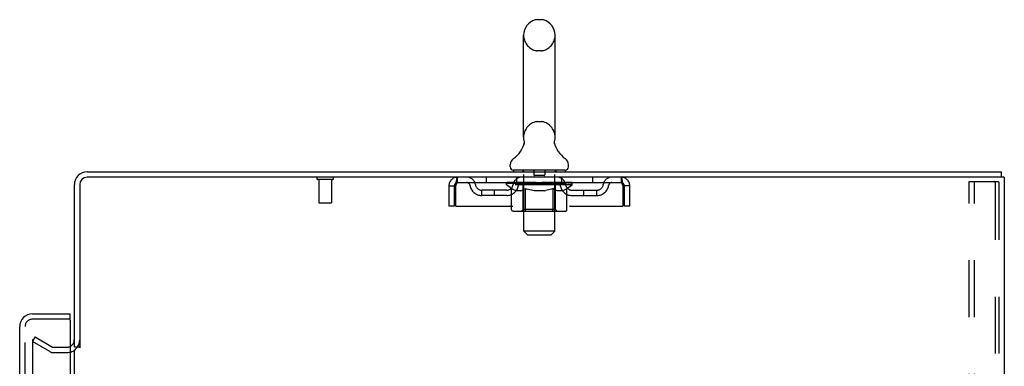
# Model space of a CAD drawing. Header units: inches. Extents: x 0 to 200, y 0 to 129.
# Tile 14 of 15: x 112.41 to 131.47, y 85.76 to 92.47. Entities that reach past the tile are written whole.
import ezdxf

# ---------------------------------------------------------------- set-up
doc = ezdxf.new("R2010")
doc.units = ezdxf.units.IN
doc.header["$LTSCALE"] = 11
doc.header["$MEASUREMENT"] = 0
doc.linetypes.add('HIDDEN', pattern=[0.2, 0.1, -0.1])
doc.layers.get('0').update_dxf_attribs({"linetype": 'CONTINUOUS'})
doc.layers.add('DEFAULT_2', color=8, linetype='HIDDEN')
doc.layers.add('DOOR_ASSEMBLY', color=7, linetype='CONTINUOUS')

msp = doc.modelspace()

# ---------------------------------------------------------------- linework, layer by layer
at = {"color": 7, "linetype": 'Continuous'}
for p, q in [((122.513, 92.466), (122.426, 92.466)), ((122.164, 90.191), (122.164, 92.166)), ((122.776, 90.191), (122.776, 92.166)), ((122.17, 90.048), (122.168, 90.043)), ((122.764, 90.102), (122.765, 90.107)), ((122.764, 90.097), (122.764, 90.102)), ((122.764, 90.092), (122.764, 90.097)), ((122.764, 90.087), (122.764, 90.092)), ((122.764, 90.082), (122.764, 90.087)), ((122.764, 90.077), (122.764, 90.082)), ((122.765, 90.072), (122.764, 90.077)), ((122.765, 90.107), (122.766, 90.112)), ((122.765, 90.067), (122.765, 90.072)), ((122.766, 90.063), (122.765, 90.068)), ((122.766, 90.112), (122.767, 90.117)), ((122.767, 90.058), (122.766, 90.063)), ((122.767, 90.117), (122.768, 90.121)), ((122.768, 90.054), (122.767, 90.058)), ((121.907, 89.62), (121.907, 89.659)), ((123.032, 89.62), (123.032, 89.659)), ((121.97, 89.551), (121.97, 89.521)), ((122.97, 89.551), (121.97, 89.551)), ((122.97, 89.551), (122.97, 89.521)), ((131.414, 89.417), (131.38, 89.417)), ((131.418, 89.417), (131.418, 89.521)), ((113.574, 86.125), (113.47, 86.125))]:
    msp.add_line(p, q, dxfattribs=at)
at = {"color": 3, "linetype": 'Continuous'}
for p, q in [((113.716, 89.521), (131.418, 89.521)), ((131.38, 89.417), (113.716, 89.417)), ((131.47, 89.417), (131.414, 89.417)), ((131.47, 89.417), (131.47, 9.625)), ((113.47, 86.125), (113.47, 89.274)), ((113.574, 89.274), (113.574, 86.114)), ((113.47, 12.969), (113.47, 86.073))]:
    msp.add_line(p, q, dxfattribs=at)
at = {"color": 7, "linetype": 'Continuous'}
msp.add_lwpolyline([(122.172, 90.121), (122.173, 90.117), (122.174, 90.112), (122.174, 90.107), (122.175, 90.102), (122.175, 90.097), (122.176, 90.092), (122.176, 90.088), (122.175, 90.083), (122.175, 90.078), (122.175, 90.073), (122.174, 90.068), (122.173, 90.063), (122.172, 90.058), (122.171, 90.053), (122.17, 90.048)], dxfattribs=at)
for centre, radius, start, end in [((122.47, 92.166), 0.306, 105.6303, 180), ((122.426, 92.323), 0.144, 90, 105.6303), ((122.513, 92.323), 0.144, 74.3697, 90), ((122.47, 92.166), 0.306, 0, 74.3697), ((122.47, 90.191), 0.306, 180, 193.2053), ((122.47, 90.191), 0.306, 346.7947, 360), ((121.672, 90.208), 0.523, 304.6624, 347.2389), ((123.268, 90.208), 0.523, 192.7611, 235.3376), ((122.051, 89.659), 0.144, 124.6624, 180), ((122.888, 89.659), 0.144, 360, 55.3376), ((121.976, 89.62), 0.069, 180, 265), ((122.963, 89.62), 0.069, 275, 360)]:
    msp.add_arc(centre, radius, start, end, dxfattribs=at)
at = {"color": 3, "linetype": 'Continuous'}
for centre, radius, start, end in [((113.716, 89.274), 0.246, 90, 180), ((113.716, 89.274), 0.142, 90, 180), ((113.327, 86.267), 0.142, 296.4703, 360)]:
    msp.add_arc(centre, radius, start, end, dxfattribs=at)
at = {"layer": 'DEFAULT_2', "color": 8, "linetype": 'HIDDEN'}
for p, q in [((122.513, 91.866), (122.426, 91.866)), ((122.513, 90.491), (122.426, 90.491)), ((120.887, 89.313), (120.887, 89.417)), ((121.438, 89.417), (121.438, 89.313)), ((122.032, 89.313), (122.032, 89.417)), ((122.15, 89.551), (122.15, 89.521)), ((122.17, 88.37), (122.17, 89.521)), ((122.365, 89.541), (122.365, 89.461)), ((122.565, 89.451), (122.375, 89.451)), ((122.575, 89.541), (122.575, 89.461)), ((122.77, 88.37), (122.77, 89.521)), ((122.79, 89.551), (122.79, 89.521)), ((122.907, 89.313), (122.907, 89.417)), ((123.501, 89.417), (123.501, 89.313)), ((124.053, 89.417), (124.053, 89.313)), ((118.466, 89.374), (118.182, 89.374)), ((118.2, 89.374), (118.2, 88.927)), ((118.448, 89.374), (118.448, 88.927)), ((120.72, 89.25), (120.72, 88.854)), ((120.72, 89.25), (120.824, 89.25)), ((120.824, 89.25), (120.824, 88.854)), ((120.854, 88.854), (120.854, 89.25)), ((120.887, 89.313), (124.053, 89.313)), ((121.836, 89.266), (121.836, 89.306)), ((121.836, 89.306), (122.143, 89.306)), ((121.933, 89.198), (121.836, 89.266)), ((123.103, 89.266), (121.836, 89.266)), ((121.838, 89.306), (121.838, 89.311)), ((121.958, 89.309), (121.838, 89.311)), ((121.846, 89.306), (121.846, 89.313)), ((121.855, 89.303), (121.855, 89.306)), ((121.855, 89.303), (123.085, 89.303)), ((121.864, 89.303), (121.864, 89.306)), ((121.865, 89.303), (121.865, 89.306)), ((121.875, 89.306), (121.875, 89.313)), ((121.891, 89.303), (121.891, 89.306)), ((121.893, 89.303), (121.893, 89.306)), ((121.921, 89.306), (121.921, 89.313)), ((121.933, 88.792), (121.933, 89.198)), ((121.933, 89.198), (121.948, 89.188)), ((121.936, 89.303), (121.936, 89.306)), ((121.938, 89.303), (121.938, 89.306)), ((121.958, 89.306), (121.958, 89.309)), ((121.985, 89.306), (121.985, 89.313)), ((121.986, 89.303), (121.986, 89.306)), ((121.987, 89.303), (121.987, 89.306)), ((121.99, 89.303), (121.99, 89.306)), ((121.997, 89.303), (121.997, 89.306)), ((121.997, 89.303), (121.997, 89.306)), ((122, 89.303), (122, 89.306)), ((122.004, 89.303), (122.004, 89.307)), ((122.008, 89.303), (122.008, 89.306)), ((122.022, 89.303), (122.022, 89.306)), ((122.04, 89.303), (122.04, 89.306)), ((122.041, 89.303), (122.041, 89.309)), ((122.061, 89.303), (122.061, 89.306)), ((122.061, 89.303), (122.061, 89.306)), ((122.063, 89.306), (122.063, 89.313)), ((122.072, 89.303), (122.072, 89.306)), ((122.076, 89.303), (122.076, 89.306)), ((122.086, 89.303), (122.086, 89.306)), ((122.097, 89.303), (122.097, 89.31)), ((122.113, 89.303), (122.113, 89.306)), ((122.116, 89.303), (122.116, 89.306)), ((122.143, 89.303), (122.143, 89.306)), ((122.21, 89.306), (122.148, 89.306)), ((122.153, 89.306), (122.153, 89.313)), ((122.157, 88.794), (122.157, 89.263)), ((122.16, 89.303), (122.16, 89.306)), ((122.165, 89.303), (122.165, 89.306)), ((122.171, 89.303), (122.171, 89.311)), ((122.175, 89.303), (122.175, 89.306)), ((122.186, 89.303), (122.186, 89.306)), ((122.201, 89.198), (122.186, 89.188)), ((122.201, 88.792), (122.201, 89.198)), ((122.201, 89.198), (122.23, 89.188)), ((122.21, 89.303), (122.21, 89.306)), ((122.285, 89.306), (122.226, 89.306)), ((122.246, 89.303), (122.246, 89.306)), ((122.253, 89.306), (122.253, 89.313)), ((122.257, 89.303), (122.257, 89.306)), ((122.259, 89.303), (122.259, 89.312)), ((122.262, 89.303), (122.262, 89.306)), ((122.269, 89.303), (122.269, 89.306)), ((122.285, 89.303), (122.285, 89.306)), ((122.365, 89.306), (122.311, 89.306)), ((122.324, 89.303), (122.324, 89.306)), ((122.355, 89.306), (122.47, 89.313)), ((122.36, 89.306), (122.36, 89.313)), ((122.36, 89.306), (122.36, 89.313)), ((122.36, 89.313), (122.36, 89.313)), ((122.36, 89.303), (122.36, 89.306)), ((122.364, 89.303), (122.364, 89.306)), ((122.365, 89.303), (122.365, 89.306)), ((122.366, 89.303), (122.366, 89.306)), ((122.449, 89.306), (122.401, 89.306)), ((122.406, 89.303), (122.406, 89.306)), ((122.449, 89.303), (122.449, 89.306)), ((122.467, 89.306), (122.467, 89.306)), ((122.467, 89.303), (122.467, 89.306)), ((122.467, 89.303), (122.467, 89.306)), ((122.47, 89.306), (122.47, 89.313)), ((122.47, 89.313), (122.584, 89.306)), ((122.472, 89.303), (122.472, 89.306)), ((122.472, 89.303), (122.472, 89.306)), ((122.472, 89.306), (122.472, 89.306)), ((122.491, 89.303), (122.491, 89.306)), ((122.491, 89.306), (122.539, 89.306)), ((122.533, 89.303), (122.533, 89.306)), ((122.574, 89.303), (122.574, 89.306)), ((122.574, 89.303), (122.574, 89.306)), ((122.574, 89.306), (122.629, 89.306)), ((122.575, 89.303), (122.575, 89.306)), ((122.579, 89.306), (122.579, 89.313)), ((122.579, 89.313), (122.58, 89.313)), ((122.579, 89.303), (122.579, 89.306)), ((122.58, 89.306), (122.58, 89.313)), ((122.616, 89.303), (122.616, 89.306)), ((122.655, 89.303), (122.655, 89.306)), ((122.655, 89.306), (122.714, 89.306)), ((122.67, 89.303), (122.67, 89.306)), ((122.678, 89.303), (122.678, 89.306)), ((122.68, 89.303), (122.68, 89.312)), ((122.683, 89.303), (122.683, 89.306)), ((122.686, 89.306), (122.686, 89.313)), ((122.694, 89.303), (122.694, 89.306)), ((122.736, 89.197), (122.707, 89.187)), ((122.73, 89.303), (122.73, 89.306)), ((122.73, 89.306), (122.792, 89.306)), ((122.736, 88.792), (122.736, 89.197)), ((122.736, 89.197), (122.75, 89.187)), ((122.754, 89.303), (122.754, 89.306)), ((122.765, 89.303), (122.765, 89.306)), ((122.769, 89.303), (122.769, 89.311)), ((122.775, 89.303), (122.775, 89.306)), ((122.78, 89.303), (122.78, 89.306)), ((122.782, 88.794), (122.782, 89.263)), ((122.786, 89.306), (122.786, 89.313)), ((122.797, 89.303), (122.797, 89.306)), ((122.797, 89.306), (122.998, 89.306)), ((122.824, 89.303), (122.824, 89.306)), ((122.827, 89.303), (122.827, 89.306)), ((122.842, 89.303), (122.842, 89.31)), ((122.854, 89.303), (122.854, 89.306)), ((122.863, 89.303), (122.863, 89.306)), ((122.867, 89.303), (122.867, 89.306)), ((122.877, 89.306), (122.877, 89.313)), ((122.878, 89.303), (122.878, 89.306)), ((122.878, 89.303), (122.878, 89.306)), ((122.899, 89.303), (122.899, 89.309)), ((122.899, 89.303), (122.899, 89.306)), ((122.917, 89.303), (122.917, 89.306)), ((122.931, 89.303), (122.931, 89.306)), ((122.936, 89.303), (122.936, 89.307)), ((122.939, 89.303), (122.939, 89.306)), ((122.943, 89.303), (122.943, 89.306)), ((122.943, 89.303), (122.943, 89.306)), ((122.95, 89.303), (122.95, 89.306)), ((122.953, 89.303), (122.953, 89.306)), ((122.953, 89.303), (122.953, 89.306)), ((122.955, 89.306), (122.955, 89.313)), ((123.004, 89.197), (122.99, 89.187)), ((123.001, 89.303), (123.001, 89.306)), ((123.004, 89.303), (123.004, 89.306)), ((123.004, 89.197), (123.103, 89.266)), ((123.004, 88.792), (123.004, 89.197)), ((123.018, 89.306), (123.018, 89.313)), ((123.047, 89.303), (123.047, 89.306)), ((123.049, 89.303), (123.049, 89.306)), ((123.065, 89.306), (123.065, 89.313)), ((123.075, 89.303), (123.075, 89.306)), ((123.076, 89.303), (123.076, 89.306)), ((123.085, 89.303), (123.085, 89.306)), ((123.093, 89.306), (123.093, 89.313)), ((123.103, 89.266), (123.103, 89.313)), ((124.086, 89.25), (124.086, 88.854)), ((124.116, 88.854), (124.116, 89.25)), ((124.22, 89.25), (124.116, 89.25)), ((124.22, 88.854), (124.22, 89.25)), ((130.79, 9.708), (130.79, 89.333)), ((130.79, 89.333), (131.271, 89.333)), ((130.894, 9.708), (130.894, 89.333)), ((131.271, 89.333), (131.345, 89.333)), ((131.292, 89.303), (131.292, 9.738)), ((131.366, 89.303), (131.366, 9.738)), ((121.355, 89.062), (121.355, 89.166)), ((121.838, 89.166), (121.355, 89.166)), ((121.838, 89.062), (121.355, 89.062)), ((121.605, 89.062), (121.605, 89.166)), ((121.963, 89.179), (121.948, 89.188)), ((121.978, 89.171), (121.963, 89.179)), ((121.992, 89.165), (121.977, 89.172)), ((122.006, 89.159), (121.992, 89.165)), ((122.02, 89.155), (122.006, 89.159)), ((122.114, 89.155), (122.02, 89.155)), ((122.114, 89.155), (122.129, 89.159)), ((122.143, 89.165), (122.128, 89.159)), ((122.157, 89.171), (122.143, 89.165)), ((122.172, 89.179), (122.157, 89.171)), ((122.186, 89.188), (122.171, 89.179)), ((122.259, 89.179), (122.23, 89.188)), ((122.287, 89.171), (122.258, 89.179)), ((122.315, 89.165), (122.287, 89.172)), ((122.343, 89.159), (122.315, 89.165)), ((122.371, 89.155), (122.343, 89.159)), ((122.569, 89.155), (122.371, 89.155)), ((122.569, 89.155), (122.596, 89.159)), ((122.624, 89.165), (122.596, 89.159)), ((122.652, 89.171), (122.623, 89.165)), ((122.679, 89.179), (122.651, 89.171)), ((122.708, 89.187), (122.679, 89.179)), ((122.764, 89.179), (122.75, 89.188)), ((122.778, 89.171), (122.764, 89.179)), ((122.791, 89.165), (122.778, 89.171)), ((122.805, 89.159), (122.791, 89.165)), ((122.818, 89.155), (122.805, 89.159)), ((122.922, 89.155), (122.818, 89.155)), ((122.922, 89.155), (122.936, 89.159)), ((122.949, 89.165), (122.935, 89.159)), ((122.962, 89.171), (122.949, 89.165)), ((122.976, 89.179), (122.962, 89.171)), ((122.99, 89.187), (122.976, 89.179)), ((123.101, 89.166), (123.584, 89.166)), ((123.101, 89.062), (123.584, 89.062)), ((123.334, 89.062), (123.334, 89.166)), ((123.584, 89.062), (123.584, 89.166)), ((118.438, 88.917), (118.21, 88.917)), ((120.824, 88.854), (120.72, 88.854)), ((120.854, 88.854), (124.086, 88.854)), ((124.22, 88.854), (124.116, 88.854)), ((122.961, 88.755), (121.976, 88.755)), ((122.157, 88.794), (122.117, 88.755)), ((122.782, 88.794), (122.157, 88.794)), ((122.715, 88.755), (122.717, 88.755)), ((122.722, 88.757), (122.725, 88.759)), ((122.725, 88.759), (122.727, 88.761)), ((122.782, 88.794), (122.822, 88.755)), ((122.239, 88.301), (122.17, 88.37)), ((122.77, 88.37), (122.17, 88.37)), ((122.239, 88.301), (122.701, 88.301)), ((122.701, 88.301), (122.77, 88.37)), ((112.709, 86.325), (112.657, 86.235)), ((112.657, 86.255), (112.657, 12.786)), ((112.997, 86.039), (112.657, 86.235)), ((112.709, 86.325), (113.049, 86.129)), ((113.065, 86.125), (113.327, 86.125)), ((113.065, 86.021), (113.327, 86.021))]:
    msp.add_line(p, q, dxfattribs=at)
for points in [[(120.854, 89.25), (120.856, 89.269), (120.858, 89.287), (120.861, 89.305), (120.863, 89.322), (120.866, 89.339), (120.868, 89.354), (120.87, 89.368), (120.873, 89.38), (120.875, 89.391), (120.877, 89.4), (120.88, 89.407), (120.882, 89.413), (120.884, 89.416), (120.887, 89.417)], [(124.053, 89.417), (124.055, 89.416), (124.057, 89.413), (124.06, 89.407), (124.062, 89.4), (124.065, 89.391), (124.067, 89.38), (124.069, 89.368), (124.072, 89.354), (124.074, 89.339), (124.076, 89.322), (124.079, 89.305), (124.081, 89.287), (124.083, 89.269), (124.086, 89.25)], [(120.854, 89.25), (120.856, 89.257), (120.858, 89.264), (120.861, 89.271), (120.863, 89.277), (120.866, 89.283), (120.868, 89.289), (120.87, 89.294), (120.873, 89.299), (120.875, 89.303), (120.877, 89.307), (120.88, 89.309), (120.882, 89.311), (120.884, 89.312), (120.887, 89.313)], [(124.053, 89.313), (124.055, 89.312), (124.057, 89.311), (124.06, 89.309), (124.062, 89.307), (124.065, 89.303), (124.067, 89.299), (124.069, 89.294), (124.072, 89.289), (124.074, 89.283), (124.076, 89.277), (124.079, 89.271), (124.081, 89.264), (124.083, 89.257), (124.086, 89.25)], [(131.286, 89.325), (131.282, 89.329), (131.277, 89.332), (131.271, 89.333)], [(131.286, 89.325), (131.289, 89.318), (131.291, 89.311), (131.292, 89.303)], [(131.359, 89.325), (131.355, 89.329), (131.35, 89.332), (131.345, 89.333)], [(131.359, 89.325), (131.363, 89.318), (131.365, 89.311), (131.366, 89.303)], [(121.976, 88.755), (121.971, 88.755), (121.966, 88.756), (121.961, 88.757), (121.956, 88.759), (121.951, 88.761), (121.947, 88.764), (121.943, 88.768), (121.94, 88.772), (121.937, 88.776), (121.935, 88.781), (121.934, 88.786), (121.933, 88.792)], [(122.222, 88.755), (122.22, 88.755), (122.217, 88.756), (122.215, 88.757), (122.212, 88.759), (122.21, 88.761), (122.208, 88.764), (122.206, 88.768), (122.204, 88.772), (122.203, 88.776), (122.202, 88.781), (122.201, 88.786), (122.201, 88.792)], [(122.717, 88.755), (122.72, 88.756), (122.722, 88.757)], [(122.727, 88.761), (122.729, 88.764), (122.731, 88.768), (122.733, 88.772), (122.734, 88.776)], [(122.729, 88.764), (122.731, 88.768), (122.733, 88.772)], [(122.734, 88.776), (122.735, 88.781), (122.736, 88.786), (122.736, 88.792)], [(122.735, 88.781), (122.736, 88.786), (122.736, 88.792)], [(122.961, 88.755), (122.966, 88.755), (122.971, 88.756), (122.976, 88.757), (122.981, 88.759), (122.986, 88.761), (122.99, 88.764), (122.994, 88.768), (122.997, 88.772), (123, 88.776), (123.002, 88.781), (123.003, 88.786), (123.004, 88.792)], [(112.675, 86.275), (112.673, 86.275), (112.671, 86.275), (112.669, 86.274), (112.667, 86.273), (112.665, 86.272), (112.664, 86.271), (112.662, 86.27), (112.661, 86.268), (112.66, 86.266), (112.659, 86.264), (112.658, 86.262), (112.658, 86.26), (112.657, 86.258), (112.657, 86.255)], [(112.682, 86.273), (112.68, 86.274), (112.679, 86.275), (112.677, 86.275), (112.675, 86.275), (112.675, 86.275)]]:
    msp.add_lwpolyline(points, dxfattribs=at)
for centre, radius, start, end in [((122.47, 92.166), 0.306, 180, 254.3697), ((122.47, 92.166), 0.306, 285.6303, 360), ((122.426, 92.01), 0.144, 254.3697, 270), ((122.513, 92.01), 0.144, 270, 285.6303), ((122.47, 90.191), 0.306, 105.6303, 180), ((122.426, 90.348), 0.144, 90, 105.6303), ((122.513, 90.348), 0.144, 74.3697, 90), ((122.47, 90.191), 0.306, 0, 74.3697), ((118.182, 89.395), 0.0215, 90, 270), ((118.466, 89.395), 0.0215, 270, 90), ((120.887, 89.25), 0.167, 90, 180), ((121.066, 89.25), 0.167, 8.0716, 90), ((122.127, 89.25), 0.167, 90, 171.9284), ((121.976, 89.62), 0.069, 265, 270), ((122.14, 89.521), 0.03, 0, 90), ((122.355, 89.541), 0.01, 0, 90), ((122.375, 89.461), 0.01, 180, 270), ((122.565, 89.461), 0.01, 270, 360), ((122.585, 89.541), 0.01, 90, 180), ((122.8, 89.521), 0.03, 90, 180), ((122.812, 89.25), 0.167, 8.0716, 90), ((122.963, 89.62), 0.069, 270, 275), ((123.873, 89.25), 0.167, 90, 171.9284), ((124.053, 89.25), 0.167, 0, 90), ((120.887, 89.25), 0.063, 90, 180), ((121.066, 89.25), 0.0625, 7.9863, 90), ((121.355, 89.291), 0.229, 187.9863, 270), ((121.355, 89.291), 0.125, 188.0716, 270), ((121.838, 89.291), 0.125, 270, 351.9284), ((121.838, 89.291), 0.229, 270, 352.0137), ((122.127, 89.25), 0.0625, 90, 172.0137), ((122.117, 89.263), 0.0398, 0, 90), ((122.822, 89.263), 0.0398, 90, 180), ((122.813, 89.25), 0.0625, 7.9863, 90), ((123.101, 89.291), 0.229, 187.9863, 270), ((123.101, 89.291), 0.125, 188.0716, 270), ((123.584, 89.291), 0.125, 270, 351.9284), ((123.584, 89.291), 0.229, 270, 352.0137), ((123.873, 89.25), 0.0625, 90, 172.0137), ((124.053, 89.25), 0.063, 0, 90), ((118.21, 88.927), 0.01, 180, 270), ((118.438, 88.927), 0.01, 270, 360), ((113.327, 86.267), 0.246, 270, 360), ((113.065, 86.158), 0.137, 240, 270), ((113.065, 86.158), 0.033, 240, 270), ((113.327, 86.267), 0.142, 270, 296.4703)]:
    msp.add_arc(centre, radius, start, end, dxfattribs=at)
for centre, major_axis, ratio, start_param, end_param in [((122.47, 89.313), (0.633, 0.007), 0.05963, 9.249616, 9.431313), ((122.47, 89.313), (0.633, 0), 0.060556, -3.083241, -2.96706), ((121.792, 89.301), (0.198, 0.002), 0.05963, 0.25549, 1.295341), ((122.47, 89.313), (0.633, 0.013), 0.05688, 2.791345, 2.965878), ((121.861, 89.301), (0.198, -0.002), 0.05963, 0.605815, 1.645666), ((122.47, 89.313), (0.633, -0.007), 0.05963, -2.96643, -2.791898), ((121.792, 89.294), (0.198, 0.004), 0.05688, 1.20151, 1.294789), ((121.861, 89.294), (0.198, 0), 0.060556, 1.551758, 1.645036), ((121.862, 89.296), (0.164, 0.002), 0.05963, 1.065228, 1.614276), ((121.817, 89.294), (0.198, 0.002), 0.05963, 1.170259, 1.376596), ((121.842, 89.296), (0.164, 0.003), 0.05688, 0.890143, 1.43919), ((121.9, 89.296), (0.164, 0), 0.060556, 1.240391, 1.789438), ((121.789, 89.301), (0.198, 0.004), 0.05688, 0.080405, 1.120256), ((122.47, 89.313), (0.633, 0.019), 0.052395, 2.616403, 2.790936), ((121.923, 89.301), (0.198, -0.004), 0.05688, 0.7809, 1.820751), ((122.47, 89.313), (0.633, -0.013), 0.05688, -2.791345, -2.616812), ((121.789, 89.294), (0.198, 0.006), 0.052395, 1.026568, 1.119847), ((121.923, 89.294), (0.198, -0.002), 0.05963, 1.72692, 1.820198), ((121.842, 89.296), (0.164, 0.005), 0.052395, 0.715201, 1.264248), ((121.956, 89.296), (0.164, -0.002), 0.05963, 1.415553, 1.9646), ((122.47, 89.313), (0.633, 0.025), 0.046319, 2.441654, 2.616187), ((122.003, 89.301), (0.198, -0.006), 0.052395, 0.955842, 1.995693), ((121.806, 89.301), (0.198, 0.006), 0.052395, -0.094537, 0.945314), ((122.47, 89.313), (0.633, -0.019), 0.052395, -2.616403, -2.44187), ((121.806, 89.294), (0.198, 0.008), 0.046319, 0.851819, 0.945098), ((122.003, 89.294), (0.198, -0.004), 0.05688, 1.902006, 1.995284), ((121.86, 89.296), (0.164, 0.006), 0.046319, 0.540452, 1.089499), ((122.027, 89.296), (0.164, -0.003), 0.05688, 1.590638, 2.139686), ((121.817, 89.301), (0.198, 0), 0.060556, 0.430652, 0.777569), ((122.47, 89.313), (0.633, 0.029), 0.038841, 2.267123, 2.441656), ((122.096, 89.301), (0.198, -0.008), 0.046319, 1.130591, 2.170442), ((121.843, 89.301), (0.198, 0.008), 0.046319, -0.269286, 0.770565), ((122.47, 89.313), (0.633, -0.025), 0.046319, -2.441654, -2.267121), ((121.843, 89.294), (0.198, 0.009), 0.038841, 0.677289, 0.770567), ((122.096, 89.294), (0.198, -0.006), 0.052395, 2.076947, 2.170226), ((121.897, 89.296), (0.164, 0.008), 0.038841, 0.365921, 0.914969), ((122.111, 89.296), (0.164, -0.005), 0.052395, 1.76558, 2.314627), ((122.47, 89.313), (0.633, 0.033), 0.030195, 2.09281, 2.267343), ((122.201, 89.301), (0.198, -0.009), 0.038841, 1.305122, 2.344973), ((121.899, 89.301), (0.198, 0.009), 0.038841, -0.443817, 0.596034), ((122.47, 89.313), (0.633, -0.029), 0.038841, -2.267123, -2.092591), ((121.899, 89.294), (0.198, 0.01), 0.030195, 0.502975, 0.596254), ((122.201, 89.294), (0.198, -0.008), 0.046319, 2.251696, 2.344975), ((121.951, 89.296), (0.164, 0.009), 0.030195, 0.191608, 0.740655), ((122.207, 89.296), (0.164, -0.006), 0.046319, 1.940329, 2.489376), ((121.972, 89.301), (0.198, 0.01), 0.030195, -0.61813, 0.421721), ((122.47, 89.313), (0.633, 0.036), 0.020645, 1.918687, 2.09322), ((122.314, 89.301), (0.198, -0.01), 0.030195, 1.479435, 2.519286), ((122.47, 89.313), (0.633, -0.033), 0.030195, -2.09281, -1.918277), ((121.972, 89.294), (0.198, 0.011), 0.020645, 0.328852, 0.422131), ((122.314, 89.294), (0.198, -0.009), 0.038841, 2.426227, 2.519505), ((122.021, 89.296), (0.164, 0.009), 0.020645, 0.017485, 0.566532), ((122.31, 89.296), (0.164, -0.008), 0.038841, 2.11486, 2.663907), ((122.061, 89.301), (0.198, 0.011), 0.020645, -0.792253, 0.247598), ((122.47, 89.313), (0.633, 0.038), 0.010478, 1.744704, 1.919237), ((122.432, 89.301), (0.198, -0.011), 0.020645, 1.653558, 2.693409), ((122.47, 89.313), (0.633, -0.036), 0.020645, -1.918687, -1.744154), ((122.061, 89.294), (0.198, 0.012), 0.010478, 0.154869, 0.248148), ((122.432, 89.294), (0.198, -0.01), 0.030195, 2.60054, 2.693819), ((122.105, 89.296), (0.164, 0.01), 0.010478, 6.126688, 6.675735), ((122.419, 89.296), (0.164, -0.009), 0.030195, 2.289173, 2.83822), ((122.162, 89.301), (0.198, 0.012), 0.010478, -0.966236, -0.000846), ((122.55, 89.301), (0.198, -0.012), 0.010478, 1.827541, 2.867392), ((122.47, 89.313), (0.633, -0.038), 0.010478, -1.744704, -1.570171), ((122.55, 89.294), (0.198, -0.011), 0.020645, 2.774664, 2.867942), ((122.528, 89.296), (0.164, -0.009), 0.020645, 2.463296, 3.012344), ((122.389, 89.301), (0.198, 0.012), 0.010478, 0.274201, 1.314052), ((122.303, 89.296), (0.164, 0.01), 0.010478, -0.000483, 0.504314), ((122.273, 89.294), (0.198, 0.012), 0.010478, 0.099668, 0.192946), ((122.47, 89.313), (0.633, 0.038), 0.010478, -1.571421, -1.396888), ((122.667, 89.294), (0.198, -0.012), 0.010478, 2.948646, 3.041925), ((122.637, 89.296), (0.164, -0.01), 0.010478, 2.637279, 3.142076), ((122.508, 89.301), (0.198, 0.011), 0.020645, 0.448184, 1.488034), ((122.411, 89.296), (0.164, 0.009), 0.020645, 0.129249, 0.678296), ((122.389, 89.294), (0.198, 0.011), 0.020645, 0.273651, 0.366929), ((122.777, 89.301), (0.198, -0.012), 0.010478, -3.140747, -2.175357), ((122.47, 89.313), (0.633, 0.036), 0.020645, -1.397439, -1.222906), ((122.47, 89.313), (0.633, -0.038), 0.010478, 1.222355, 1.396888), ((122.626, 89.301), (0.198, 0.01), 0.030195, 0.622307, 1.662158), ((122.521, 89.296), (0.164, 0.009), 0.030195, 0.303372, 0.852419), ((122.834, 89.296), (0.164, -0.01), 0.010478, 2.749043, 3.29809), ((122.878, 89.301), (0.198, -0.011), 0.020645, 2.893995, 3.933846), ((122.508, 89.294), (0.198, 0.01), 0.030195, 0.447774, 0.541052), ((122.878, 89.294), (0.198, -0.012), 0.010478, 2.893445, 2.986723), ((122.47, 89.313), (0.633, 0.033), 0.030195, -1.223315, -1.048783), ((122.47, 89.313), (0.633, -0.036), 0.020645, 1.048373, 1.222906), ((122.738, 89.301), (0.198, 0.009), 0.038841, 0.79662, 1.836471), ((122.629, 89.296), (0.164, 0.008), 0.038841, 0.477686, 1.026733), ((122.918, 89.296), (0.164, -0.009), 0.020645, 2.57506, 3.124108), ((122.967, 89.301), (0.198, -0.01), 0.030195, 2.719872, 3.759723), ((122.843, 89.301), (0.198, 0.008), 0.046319, 0.971151, 2.011002), ((122.626, 89.294), (0.198, 0.009), 0.038841, 0.622087, 0.715366), ((122.967, 89.294), (0.198, -0.011), 0.020645, 2.719462, 2.812741), ((122.47, 89.313), (0.633, 0.029), 0.038841, -1.049002, -0.874469), ((122.47, 89.313), (0.633, -0.033), 0.030195, 0.87425, 1.048783), ((122.733, 89.296), (0.164, 0.006), 0.046319, 0.652216, 1.201263), ((122.937, 89.301), (0.198, 0.006), 0.052395, 1.1459, 2.185751), ((122.988, 89.296), (0.164, -0.009), 0.030195, 2.400937, 2.949985), ((123.041, 89.301), (0.198, -0.009), 0.038841, 2.545558, 3.585409), ((122.828, 89.296), (0.164, 0.005), 0.052395, 0.826965, 1.376012), ((122.738, 89.294), (0.198, 0.008), 0.046319, 0.796618, 0.889896), ((123.041, 89.294), (0.198, -0.01), 0.030195, 2.545339, 2.638617), ((123.016, 89.301), (0.198, 0.004), 0.05688, 1.320842, 2.360692), ((122.47, 89.313), (0.633, 0.025), 0.046319, -0.874471, -0.699939), ((122.47, 89.313), (0.633, -0.029), 0.038841, 0.699936, 0.874469), ((123.097, 89.301), (0.198, -0.008), 0.046319, 2.371028, 3.410879), ((123.043, 89.296), (0.164, -0.008), 0.038841, 2.226624, 2.775671), ((123.079, 89.301), (0.198, 0.002), 0.05963, 1.495927, 2.535778), ((122.913, 89.296), (0.164, 0.003), 0.05688, 1.001907, 1.550954), ((123.134, 89.301), (0.198, -0.006), 0.052395, 2.196279, 3.23613), ((123.079, 89.296), (0.164, -0.006), 0.046319, 2.052093, 2.601141), ((122.843, 89.294), (0.198, 0.006), 0.052395, 0.971367, 1.064645), ((123.123, 89.301), (0.198, 0), 0.060556, 1.671089, 2.71094), ((123.097, 89.294), (0.198, -0.009), 0.038841, 2.371026, 2.464304), ((123.151, 89.301), (0.198, -0.004), 0.05688, 2.021337, 3.061188), ((122.47, 89.313), (0.633, 0.019), 0.052395, -0.699723, -0.52519), ((122.47, 89.313), (0.633, -0.025), 0.046319, 0.525406, 0.699939), ((123.147, 89.301), (0.198, -0.002), 0.05963, 1.846251, 2.886102), ((122.984, 89.296), (0.164, 0.002), 0.05963, 1.176993, 1.72604), ((123.098, 89.296), (0.164, -0.005), 0.052395, 1.877344, 2.426392), ((123.039, 89.296), (0.164, 0), 0.060556, 1.352155, 1.901202), ((123.097, 89.296), (0.164, -0.003), 0.05688, 1.702402, 2.25145), ((123.077, 89.296), (0.164, -0.002), 0.05963, 1.527317, 2.076364), ((122.937, 89.294), (0.198, 0.004), 0.05688, 1.146309, 1.239587), ((123.134, 89.294), (0.198, -0.008), 0.046319, 2.196495, 2.289773), ((122.47, 89.313), (0.633, 0.013), 0.05688, -0.524781, -0.350248), ((122.47, 89.313), (0.633, -0.019), 0.052395, 0.350657, 0.52519), ((123.016, 89.294), (0.198, 0.002), 0.05963, 1.321394, 1.414673), ((123.151, 89.294), (0.198, -0.006), 0.052395, 2.021746, 2.115024), ((122.47, 89.313), (0.633, 0.007), 0.05963, -0.349695, -0.175162), ((122.47, 89.313), (0.633, -0.013), 0.05688, 0.175715, 0.350248), ((123.079, 89.294), (0.198, 0), 0.060556, 1.496556, 1.589835), ((123.147, 89.294), (0.198, -0.004), 0.05688, 1.846804, 1.940083), ((123.123, 89.294), (0.198, -0.002), 0.05963, 1.671719, 1.764997), ((122.47, 89.313), (0.633, 0), 0.060556, -0.174533, 0), ((122.47, 89.313), (0.633, -0.007), 0.05963, 0.000629, 0.175162)]:
    msp.add_ellipse(centre, major_axis=major_axis, ratio=ratio, start_param=start_param, end_param=end_param, dxfattribs=at)
at = {"layer": 'DOOR_ASSEMBLY', "color": 3, "linetype": 'Continuous'}
for p, q in [((112.658, 86.771), (113.391, 86.771)), ((112.412, 12.517), (112.412, 86.524)), ((113.391, 86.647), (113.391, 12.395))]:
    msp.add_line(p, q, dxfattribs=at)
at = {"layer": 'DOOR_ASSEMBLY', "color": 7, "linetype": 'Continuous'}
for q in [(113.391, 86.771), (113.371, 86.667)]:
    msp.add_line((113.391, 86.667), q, dxfattribs=at)
at = {"layer": 'DOOR_ASSEMBLY', "color": 8, "linetype": 'HIDDEN'}
for p, q in [((112.516, 12.517), (112.516, 86.524)), ((113.371, 86.667), (112.658, 86.667))]:
    msp.add_line(p, q, dxfattribs=at)
at = {"layer": 'DOOR_ASSEMBLY', "color": 3, "linetype": 'Continuous'}
for centre, radius, start, end in [((112.658, 86.524), 0.246, 90, 180), ((113.371, 86.647), 0.02, 0, 90)]:
    msp.add_arc(centre, radius, start, end, dxfattribs=at)
at = {"layer": 'DOOR_ASSEMBLY', "color": 8, "linetype": 'HIDDEN'}
msp.add_arc((112.658, 86.524), 0.142, 90, 180, dxfattribs=at)
at = {"layer": 'DOOR_ASSEMBLY', "color": 7, "linetype": 'Continuous'}
msp.add_arc((112.576, 86.381), 0.26, 87.3798, 90, dxfattribs=at)

doc.saveas('drawing.dxf')
